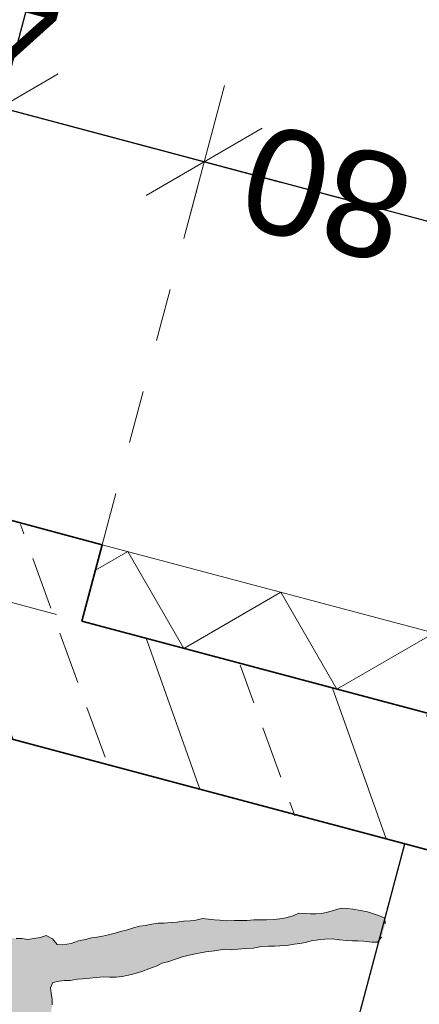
# Model space of a CAD drawing. Header units: metres. Extents: x 4462371 to 4462630, y 5328161 to 5328403.
# Tile 26 of 152: x 4462422.025 to 4462422.782, y 5328210.71 to 5328212.574. Entities that reach past the tile are written whole.
import ezdxf

# ---------------------------------------------------------------- set-up
doc = ezdxf.new("R2010")
doc.units = ezdxf.units.M
doc.header["$PDMODE"] = 65
doc.linetypes.add('AUSGEZOGEN', pattern=[0])
doc.linetypes.add('VERDECKT2_S2', pattern=[0.15000000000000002, 0.1, -0.05])
for name, color, linetype, lineweight in [('Maßlinie_Allgemein', 7, 'AUSGEZOGEN', 13), ('Schraffur', 7, 'AUSGEZOGEN', 158), ('Standard', 7, 'AUSGEZOGEN', 13)]:
    doc.layers.add(name, color=color, linetype=linetype, lineweight=lineweight)
doc.styles.add('ARIAL', font='ARIAL.TTF')
doc.dimstyles.new('_DIMSTYLE_12', dxfattribs={"dimtxt": 0.2, "dimasz": 0.3, "dimexe": 0, "dimexo": 0, "dimgap": 0.1, "dimtad": 2, "dimrnd": 0.01, "dimzin": 4, "dimdsep": 46, "dimtxsty": 'ARIAL', "dimblk1": 'ALL_ML_STRICH', "dimblk2": 'ALL_ML_STRICH', "dimsah": 1, "dimcen": 0, "dimclrd": 7, "dimclre": 7, "dimclrt": 7, "dimadec": 0, "dimazin": 0, "dimtfac": 1, "dimtdec": 0, "dimtix": 1, "dimtmove": 2, "dimatfit": 3, "dimfxl": 0, "dimtzin": 0, "dimlwd": 0, "dimlwe": 13, "dimarcsym": 0})
doc.dimstyles.new('_DIMSTYLE_20', dxfattribs={"dimtxt": 0.2, "dimasz": 0.3, "dimexe": 0, "dimexo": 0, "dimgap": 0.1, "dimtad": 2, "dimdec": 1, "dimlfac": 100, "dimrnd": 0.5, "dimzin": 4, "dimdsep": 46, "dimtxsty": 'ARIAL', "dimblk1": 'ALL_ML_STRICH', "dimblk2": 'ALL_ML_STRICH', "dimsah": 1, "dimcen": 0, "dimclrd": 7, "dimclre": 7, "dimclrt": 7, "dimadec": 0, "dimazin": 0, "dimtfac": 1, "dimtdec": 0, "dimtix": 1, "dimtmove": 2, "dimatfit": 3, "dimfxl": 0, "dimtvp": 1.2, "dimtzin": 0, "dimlwd": 0, "dimlwe": 13, "dimarcsym": 0})
doc.dimstyles.new('_DIMSTYLE_3', dxfattribs={"dimtxt": 0.2, "dimasz": 0.3, "dimexe": 0, "dimexo": 0, "dimgap": 0.1, "dimtad": 2, "dimrnd": 0.005, "dimzin": 4, "dimdsep": 46, "dimtxsty": 'ARIAL', "dimblk1": 'ALL_ML_STRICH', "dimblk2": 'ALL_ML_STRICH', "dimsah": 1, "dimcen": 0, "dimclrd": 7, "dimclre": 7, "dimclrt": 7, "dimadec": 0, "dimazin": 0, "dimtfac": 1, "dimtdec": 0, "dimtix": 1, "dimtmove": 2, "dimatfit": 3, "dimfxl": 0, "dimtzin": 0, "dimlwd": 0, "dimlwe": 13, "dimarcsym": 0})

# ---------------------------------------------------------------- blocks, each defined once
blk = doc.blocks.new('ALL_ML_STRICH')
at = {"color": 0, "linetype": 'ByBlock', "lineweight": -2}
for p, q in [((0, -0.5), (0, 0.5)), ((-0.3, -0.3), (0.3, 0.3)), ((-1, 0), (0.5, 0))]:
    blk.add_line(p, q, dxfattribs=at)
blk = doc.blocks.new('*D471')
at = {"layer": 'DEFPOINTS', "color": 7, "linetype": 'AUSGEZOGEN', "lineweight": 13}
for p in [(4462420.427863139, 5328212.047150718), (4462422.754822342, 5328211.013450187), (4462421.918383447, 5328207.872929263)]:
    blk.add_point(p, dxfattribs=at)
at = {"layer": 'Maßlinie_Allgemein', "color": 7, "linetype": 'AUSGEZOGEN', "lineweight": -2}
for p, q in [((4462419.488478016, 5328208.520104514), (4462419.488478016, 5328208.520104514)), ((4462421.918383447, 5328207.872929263), (4462419.488478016, 5328208.520104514)), ((4462421.918383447, 5328207.872929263), (4462421.918383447, 5328207.872929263))]:
    blk.add_line(p, q, dxfattribs=at)
at = {"layer": 'Maßlinie_Allgemein', "color": 7, "linetype": 'AUSGEZOGEN', "lineweight": 13, "xscale": 0.3, "yscale": 0.3, "zscale": 0.3}
for p, rotation in [((4462419.488478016, 5328208.520104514), 165.0861851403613), ((4462421.918383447, 5328207.872929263), 345.0861851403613)]:
    blk.add_blockref('ALL_ML_STRICH', p, dxfattribs=dict(at, rotation=rotation))
at = {"layer": 'Maßlinie_Allgemein', "color": 7, "linetype": 'AUSGEZOGEN', "lineweight": 13, "insert": (4462419.744753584, 5328207.924112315), "char_height": 0.2, "width": 0.01, "attachment_point": 1, "rotation": 165.08618514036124, "line_spacing_factor": 0.6024096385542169, "style": 'ARIAL'}
blk.add_mtext('Einfahrtshöhe', dxfattribs=at)
at = {"layer": 'Maßlinie_Allgemein', "color": 7, "linetype": 'AUSGEZOGEN', "lineweight": 13, "insert": (4462420.195787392, 5328208.335250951), "char_height": 0.2, "width": 0.8, "attachment_point": 5, "rotation": 165.08618514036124, "style": 'ARIAL'}
blk.add_mtext('\\A1;{\\A1;{2.51\\H0.132000;\\S^ ;}}', dxfattribs=at)
blk = doc.blocks.new('*D484')
at = {"layer": 'DEFPOINTS', "color": 7, "linetype": 'AUSGEZOGEN', "lineweight": 13}
for p in [(4462424.113844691, 5328211.84158041), (4462422.181348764, 5328211.580131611), (4462423.920820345, 5328211.116844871)]:
    blk.add_point(p, dxfattribs=at)
at = {"layer": 'Maßlinie_Allgemein', "color": 7, "linetype": 'AUSGEZOGEN', "lineweight": -2}
for p, q in [((4462422.374373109, 5328212.304867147), (4462422.374373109, 5328212.304867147)), ((4462424.113844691, 5328211.84158041), (4462422.374373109, 5328212.304867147)), ((4462424.113844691, 5328211.84158041), (4462424.113844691, 5328211.84158041))]:
    blk.add_line(p, q, dxfattribs=at)
at = {"layer": 'Maßlinie_Allgemein', "color": 7, "linetype": 'AUSGEZOGEN', "lineweight": 13, "yscale": 0.3, "zscale": 0.3}
for p, xscale, rotation in [((4462422.374373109, 5328212.304867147), 0.2999999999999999, 165.0861850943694), ((4462424.113844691, 5328211.84158041), 0.3, 345.0861850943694)]:
    blk.add_blockref('ALL_ML_STRICH', p, dxfattribs=dict(at, xscale=xscale, rotation=rotation))
at = {"layer": 'Maßlinie_Allgemein', "color": 7, "linetype": 'AUSGEZOGEN', "lineweight": 13, "insert": (4462422.718141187, 5328212.216838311), "char_height": 0.2, "width": 0.8, "attachment_point": 5, "rotation": 165.0861850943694, "style": 'ARIAL'}
blk.add_mtext('\\A1;{\\A1;{1.80\\H0.132000;\\S^ ;}}', dxfattribs=at)
blk = doc.blocks.new('*D485')
at = {"layer": 'DEFPOINTS', "color": 7, "linetype": 'AUSGEZOGEN', "lineweight": 13}
for p in [(4462422.374373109, 5328212.304867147), (4462421.794823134, 5328211.683077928), (4462422.181348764, 5328211.580131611)]:
    blk.add_point(p, dxfattribs=at)
at = {"layer": 'Maßlinie_Allgemein', "color": 7, "linetype": 'AUSGEZOGEN', "lineweight": -2}
for p, q in [((4462421.98784748, 5328212.407813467), (4462421.98784748, 5328212.407813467)), ((4462422.374373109, 5328212.304867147), (4462421.98784748, 5328212.407813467)), ((4462422.374373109, 5328212.304867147), (4462422.374373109, 5328212.304867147))]:
    blk.add_line(p, q, dxfattribs=at)
at = {"layer": 'Maßlinie_Allgemein', "color": 7, "linetype": 'AUSGEZOGEN', "lineweight": 13, "yscale": 0.3, "zscale": 0.3}
for p, xscale, rotation in [((4462421.98784748, 5328212.407813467), 0.2999999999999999, 165.0861850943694), ((4462422.374373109, 5328212.304867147), 0.3, 345.0861850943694)]:
    blk.add_blockref('ALL_ML_STRICH', p, dxfattribs=dict(at, xscale=xscale, rotation=rotation))
at = {"layer": 'Maßlinie_Allgemein', "color": 7, "linetype": 'AUSGEZOGEN', "lineweight": 13, "insert": (4462421.941614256, 5328212.578885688), "char_height": 0.2, "width": 0.8, "attachment_point": 5, "rotation": 165.0861850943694, "style": 'ARIAL'}
blk.add_mtext('\\A1;{\\A1;{40\\H0.132000;\\S^ ;}}', dxfattribs=at)
blk = doc.blocks.new('*D487')
at = {"layer": 'DEFPOINTS', "color": 7, "linetype": 'AUSGEZOGEN', "lineweight": 13}
for p in [(4462423.243817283, 5328212.849446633), (4462421.794823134, 5328211.683077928), (4462422.819163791, 5328211.255028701)]:
    blk.add_point(p, dxfattribs=at)
at = {"layer": 'Maßlinie_Allgemein', "color": 7, "linetype": 'AUSGEZOGEN', "lineweight": -2}
for p, q in [((4462422.180871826, 5328213.132549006), (4462422.180871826, 5328213.132549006)), ((4462423.243817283, 5328212.849446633), (4462422.180871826, 5328213.132549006)), ((4462423.243817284, 5328212.849446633), (4462423.243817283, 5328212.849446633))]:
    blk.add_line(p, q, dxfattribs=at)
at = {"layer": 'Maßlinie_Allgemein', "color": 7, "linetype": 'AUSGEZOGEN', "lineweight": 13, "xscale": 0.3, "yscale": 0.3, "zscale": 0.3}
for p, rotation in [((4462422.180871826, 5328213.132549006), 165.0861850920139), ((4462423.243817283, 5328212.849446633), 345.0861850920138)]:
    blk.add_blockref('ALL_ML_STRICH', p, dxfattribs=dict(at, rotation=rotation))
at = {"layer": 'Maßlinie_Allgemein', "color": 7, "linetype": 'AUSGEZOGEN', "lineweight": 13, "insert": (4462422.186376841, 5328213.134612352), "char_height": 0.2, "width": 0.8, "attachment_point": 5, "rotation": 165.08618509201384, "style": 'ARIAL'}
blk.add_mtext('\\A1;{\\A1;{1.10\\H0.132000;\\S^ ;}}', dxfattribs=at)
blk = doc.blocks.new('*D492')
at = {"layer": 'DEFPOINTS', "color": 7, "linetype": 'AUSGEZOGEN', "lineweight": 13}
for p in [(4462421.160404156, 5328211.438103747), (4462422.142743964, 5328211.435184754), (4462421.885139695, 5328211.245079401)]:
    blk.add_point(p, dxfattribs=at)
at = {"layer": 'Maßlinie_Allgemein', "color": 7, "linetype": 'AUSGEZOGEN', "lineweight": -2}
for p, q in [((4462421.160404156, 5328211.438103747), (4462421.224745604, 5328211.679682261)), ((4462421.224745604, 5328211.679682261), (4462421.224745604, 5328211.679682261)), ((4462421.160404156, 5328211.438103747), (4462421.160404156, 5328211.438103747))]:
    blk.add_line(p, q, dxfattribs=at)
at = {"layer": 'Maßlinie_Allgemein', "color": 7, "linetype": 'AUSGEZOGEN', "lineweight": 13, "xscale": 0.3, "yscale": 0.3, "zscale": 0.3}
for p, rotation in [((4462421.224745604, 5328211.679682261), 75.086185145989), ((4462421.160404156, 5328211.438103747), 255.086185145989)]:
    blk.add_blockref('ALL_ML_STRICH', p, dxfattribs=dict(at, rotation=rotation))
at = {"layer": 'Maßlinie_Allgemein', "color": 7, "linetype": 'AUSGEZOGEN', "lineweight": 13, "insert": (4462420.84854822, 5328211.640383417), "char_height": 0.2, "width": 0.8, "attachment_point": 5, "rotation": 75.086185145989, "style": 'ARIAL'}
blk.add_mtext('\\A1;{\\A1;{25\\H0.132000;\\S^ ;}}', dxfattribs=at)
blk = doc.blocks.new('*D493')
at = {"layer": 'DEFPOINTS', "color": 7, "linetype": 'AUSGEZOGEN', "lineweight": 13}
for p in [(4462421.224745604, 5328211.679682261), (4462421.988085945, 5328211.631604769), (4462422.142743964, 5328211.435184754)]:
    blk.add_point(p, dxfattribs=at)
at = {"layer": 'Maßlinie_Allgemein', "color": 7, "linetype": 'AUSGEZOGEN', "lineweight": -2}
for p, q in [((4462421.224745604, 5328211.679682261), (4462421.263350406, 5328211.824629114)), ((4462421.263350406, 5328211.824629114), (4462421.263350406, 5328211.824629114)), ((4462421.224745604, 5328211.679682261), (4462421.224745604, 5328211.679682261))]:
    blk.add_line(p, q, dxfattribs=at)
at = {"layer": 'Maßlinie_Allgemein', "color": 7, "linetype": 'AUSGEZOGEN', "lineweight": 13, "xscale": 0.3, "yscale": 0.3, "zscale": 0.3}
for p, rotation in [((4462421.263350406, 5328211.824629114), 75.086185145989), ((4462421.224745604, 5328211.679682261), 255.086185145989)]:
    blk.add_blockref('ALL_ML_STRICH', p, dxfattribs=dict(at, rotation=rotation))
at = {"layer": 'Maßlinie_Allgemein', "color": 7, "linetype": 'AUSGEZOGEN', "lineweight": 13, "insert": (4462421.146943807, 5328212.127384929), "char_height": 0.2, "width": 0.8, "attachment_point": 5, "rotation": 75.086185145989, "style": 'ARIAL'}
blk.add_mtext('\\A1;{\\A1;{15\\H0.132000;\\S^ ;}}', dxfattribs=at)
blk = doc.blocks.new('*D494')
at = {"layer": 'DEFPOINTS', "color": 7, "linetype": 'AUSGEZOGEN', "lineweight": 13}
for p in [(4462423.532280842, 5328217.429489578), (4462421.263350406, 5328211.824629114), (4462421.988085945, 5328211.631604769)]:
    blk.add_point(p, dxfattribs=at)
at = {"layer": 'Maßlinie_Allgemein', "color": 7, "linetype": 'AUSGEZOGEN', "lineweight": -2}
for p, q in [((4462421.263350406, 5328211.824629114), (4462422.807545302, 5328217.622513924)), ((4462422.807545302, 5328217.622513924), (4462422.807545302, 5328217.622513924)), ((4462421.263350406, 5328211.824629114), (4462421.263350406, 5328211.824629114))]:
    blk.add_line(p, q, dxfattribs=at)
at = {"layer": 'Maßlinie_Allgemein', "color": 7, "linetype": 'AUSGEZOGEN', "lineweight": 13, "xscale": 0.3, "yscale": 0.3, "zscale": 0.3}
for p, rotation in [((4462422.807545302, 5328217.622513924), 75.086185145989), ((4462421.263350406, 5328211.824629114), 255.086185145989)]:
    blk.add_blockref('ALL_ML_STRICH', p, dxfattribs=dict(at, rotation=rotation))
at = {"layer": 'Maßlinie_Allgemein', "color": 7, "linetype": 'AUSGEZOGEN', "lineweight": 13, "insert": (4462421.842695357, 5328214.790212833), "char_height": 0.2, "width": 0.8, "attachment_point": 5, "rotation": 75.086185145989, "style": 'ARIAL'}
blk.add_mtext('\\A1;{\\A1;{6.00\\H0.132000;\\S^ ;}}', dxfattribs=at)

msp = doc.modelspace()

# ---------------------------------------------------------------- hatches: boundary and pattern name
at = {"layer": 'Schraffur', "linetype": 'AUSGEZOGEN', "lineweight": 18}
h = msp.add_hatch(dxfattribs=at)
h.set_pattern_fill('SCHRAFFUR_7', scale=0.09999999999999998, angle=65, style=0, pattern_type=2)
h.set_pattern_definition([(110, (0, 0), (-0.2819077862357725, -0.1026060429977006), []), (110, (-0.1409538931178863, -0.05130302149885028), (-0.2819077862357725, -0.1026060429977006), [0.1, -0.05])])
h.paths.add_polyline_path([(4462426.519107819, 5328210.010879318), (4462426.388639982, 5328208.493337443), (4462426.871797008, 5328208.364654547), (4462427.450870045, 5328210.538861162), (4462426.96771302, 5328210.667544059), (4462426.583449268, 5328210.252457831), (4462424.827418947, 5328210.720154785), (4462424.075371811, 5328210.920453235), (4462423.785477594, 5328210.997662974), (4462423.495583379, 5328211.074872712), (4462423.205689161, 5328211.15208245), (4462422.336006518, 5328211.383711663), (4462422.142743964, 5328211.435184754), (4462422.181348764, 5328211.580131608), (4462421.988085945, 5328211.631604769), (4462421.794823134, 5328211.683077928), (4462421.832560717, 5328211.259083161), (4462421.885139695, 5328211.245079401), (4462424.763077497, 5328210.47857627)], flags=0)
at = {"layer": 'Standard', "linetype": 'AUSGEZOGEN', "lineweight": 13}
msp.add_hatch(color=176, dxfattribs=at).paths.add_polyline_path([(4462421.444949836, 5328210.96878515), (4462421.430173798, 5328210.968030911), (4462421.418057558, 5328210.965419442), (4462421.405649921, 5328210.965784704), (4462421.393978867, 5328210.971170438), (4462421.391874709, 5328210.981746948), (4462421.40586984, 5328210.992144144), (4462421.419317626, 5328210.993824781), (4462421.432867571, 5328210.996224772), (4462421.446523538, 5328210.99934355), (4462421.458322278, 5328210.999802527), (4462421.469084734, 5328210.998215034), (4462421.47881284, 5328210.994580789), (4462421.489577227, 5328210.99299301), (4462421.501374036, 5328210.993452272), (4462421.512561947, 5328210.994735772), (4462421.526217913, 5328210.997854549), (4462421.540592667, 5328211.000867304), (4462421.554248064, 5328211.003982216), (4462421.566364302, 5328211.006593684), (4462421.579301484, 5328211.009818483), (4462421.592136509, 5328211.012323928), (4462421.603322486, 5328211.013607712), (4462421.617485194, 5328211.015182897), (4462421.633187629, 5328211.017265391), (4462421.645303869, 5328211.019876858), (4462421.655876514, 5328211.021981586), (4462421.660229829, 5328211.0316056), (4462421.660278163, 5328211.041864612), (4462421.671379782, 5328211.047555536), (4462421.685141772, 5328211.051393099), (4462421.6994366, 5328211.058816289), (4462421.711550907, 5328211.061428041), (4462421.72191344, 5328211.062094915), (4462421.73269813, 5328211.065637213), (4462421.746226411, 5328211.062911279), (4462421.755532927, 5328211.056405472), (4462421.767270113, 5328211.066405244), (4462421.778455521, 5328211.067685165), (4462421.790466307, 5328211.06958171), (4462421.802582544, 5328211.072193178), (4462421.792159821, 5328211.081062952), (4462421.781101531, 5328211.08562388), (4462421.770339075, 5328211.087211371), (4462421.760613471, 5328211.090849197), (4462421.75048408, 5328211.096741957), (4462421.738391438, 5328211.09925613), (4462421.727311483, 5328211.098691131), (4462421.716842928, 5328211.097305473), (4462421.704728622, 5328211.09469372), (4462421.694046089, 5328211.091870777), (4462421.683472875, 5328211.089762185), (4462421.672073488, 5328211.08704498), (4462421.661498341, 5328211.084936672), (4462421.649911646, 5328211.085915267), (4462421.64039695, 5328211.090982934), (4462421.628069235, 5328211.086937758), (4462421.614413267, 5328211.083818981), (4462421.602907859, 5328211.080382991), (4462421.589249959, 5328211.077264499), (4462421.576818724, 5328211.07250412), (4462421.56510127, 5328211.067630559), (4462421.553597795, 5328211.064194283), (4462421.542094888, 5328211.060761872), (4462421.531202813, 5328211.056504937), (4462421.517650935, 5328211.054105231), (4462421.50707772, 5328211.051996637), (4462421.496289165, 5328211.04845491), (4462421.483458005, 5328211.045948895), (4462421.472166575, 5328211.043950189), (4462421.461084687, 5328211.043385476), (4462421.450320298, 5328211.044973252), (4462421.439853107, 5328211.043583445), (4462421.426383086, 5328211.036773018), (4462421.412409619, 5328211.03150175), (4462421.399283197, 5328211.031973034), (4462421.386767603, 5328211.031619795), (4462421.373934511, 5328211.029114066), (4462421.363571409, 5328211.028443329), (4462421.352595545, 5328211.0285974), (4462421.340081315, 5328211.028240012), (4462421.326743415, 5328211.027277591), (4462421.312051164, 5328211.022112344), (4462421.302003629, 5328211.023594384), (4462421.291159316, 5328211.029592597), (4462421.277818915, 5328211.028626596), (4462421.265808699, 5328211.026733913), (4462421.254411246, 5328211.024016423), (4462421.243436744, 5328211.024166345), (4462421.23297012, 5328211.022780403), (4462421.217898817, 5328211.025003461), (4462421.206207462, 5328211.02525912), (4462421.194516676, 5328211.025518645), (4462421.185140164, 5328211.016639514), (4462421.182623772, 5328211.004545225), (4462421.17856629, 5328210.991947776), (4462421.170413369, 5328210.981419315), (4462421.158168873, 5328210.972959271), (4462421.146136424, 5328210.965936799), (4462421.135246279, 5328210.961679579), (4462421.122918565, 5328210.957634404), (4462421.110568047, 5328210.948455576), (4462421.103344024, 5328210.939258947), (4462421.100827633, 5328210.927164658), (4462421.096265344, 5328210.916110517), (4462421.084232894, 5328210.909088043), (4462421.074502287, 5328210.912718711), (4462421.070962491, 5328210.923506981), (4462421.068454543, 5328210.936338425), (4462421.060823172, 5328210.949195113), (4462421.054410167, 5328210.960407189), (4462421.046562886, 5328210.971826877), (4462421.034472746, 5328210.974344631), (4462421.024107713, 5328210.973674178), (4462421.013592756, 5328210.962029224), (4462421.003395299, 5328210.952536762), (4462420.989927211, 5328210.945726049), (4462420.977600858, 5328210.941676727), (4462420.967659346, 5328210.943877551), (4462420.957954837, 5328210.952637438), (4462420.943710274, 5328210.955472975), (4462420.931005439, 5328210.958815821), (4462420.918725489, 5328210.965025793), (4462420.908046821, 5328210.962202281), (4462420.905021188, 5328210.951648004), (4462420.897695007, 5328210.94173202), (4462420.886273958, 5328210.93388889), (4462420.872699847, 5328210.926359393), (4462420.863324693, 5328210.917476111), (4462420.854351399, 5328210.906338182), (4462420.851114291, 5328210.894350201), (4462420.849314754, 5328210.882150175), (4462420.847118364, 5328210.872211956), (4462420.849011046, 5328210.86020174), (4462420.852553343, 5328210.849417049), (4462420.855164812, 5328210.83730081), (4462420.864445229, 5328210.825665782), (4462420.873855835, 5328210.819879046), (4462420.885229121, 5328210.81746703), (4462420.896710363, 5328210.815773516), (4462420.908086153, 5328210.81336508), (4462420.921212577, 5328210.812893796), (4462420.932693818, 5328210.811200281), (4462420.942527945, 5328210.80828482), (4462420.955313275, 5328210.800535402), (4462420.964595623, 5328210.788900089), (4462420.971006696, 5328210.777688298), (4462420.973842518, 5328210.791934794), (4462420.974711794, 5328210.802807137), (4462420.991026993, 5328210.804064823), (4462421.000435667, 5328210.798278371), (4462421.01117589, 5328210.791561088), (4462421.010918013, 5328210.779868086), (4462421.002262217, 5328210.770882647), (4462421.015366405, 5328210.765281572), (4462421.025410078, 5328210.763800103), (4462421.036092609, 5328210.766623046), (4462421.044032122, 5328210.775718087), (4462421.051358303, 5328210.785634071), (4462421.059003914, 5328210.797702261), (4462421.063566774, 5328210.808760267), (4462421.068025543, 5328210.819099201), (4462421.071660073, 5328210.828829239), (4462421.08255215, 5328210.833086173), (4462421.091433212, 5328210.823709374), (4462421.094639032, 5328210.818105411), (4462421.097844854, 5328210.812501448), (4462421.100491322, 5328210.808077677), (4462421.103137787, 5328210.803653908), (4462421.109739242, 5328210.78875376), (4462421.119549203, 5328210.780708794), (4462421.130545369, 5328210.785684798), (4462421.14080438, 5328210.785636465), (4462421.145674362, 5328210.773921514), (4462421.147355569, 5328210.760477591), (4462421.1505798, 5328210.747536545), (4462421.159966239, 5328210.736620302), (4462421.169908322, 5328210.734423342), (4462421.17984597, 5328210.732223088), (4462421.191622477, 5328210.727552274), (4462421.202068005, 5328210.723816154), (4462421.216310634, 5328210.720980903), (4462421.227579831, 5328210.717849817), (4462421.238532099, 5328210.712570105), (4462421.24958982, 5328210.708005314), (4462421.260542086, 5328210.702725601), (4462421.270987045, 5328210.698985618), (4462421.280818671, 5328210.696066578), (4462421.292194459, 5328210.693658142), (4462421.302241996, 5328210.692176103), (4462421.315873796, 5328210.690165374), (4462421.327353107, 5328210.688472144), (4462421.33777583, 5328210.67960237), (4462421.347399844, 5328210.675249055), (4462421.360103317, 5328210.671910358), (4462421.369723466, 5328210.667557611), (4462421.383335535, 5328210.660420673), (4462421.393356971, 5328210.653809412), (4462421.403378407, 5328210.647198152), (4462421.412578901, 5328210.639973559), (4462421.421670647, 5328210.632038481), (4462421.430765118, 5328210.624095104), (4462421.442516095, 5328210.614298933), (4462421.452537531, 5328210.607687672), (4462421.464288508, 5328210.597891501), (4462421.473992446, 5328210.58912775), (4462421.487474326, 5328210.57614252), (4462421.49850845, 5328210.566452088), (4462421.510364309, 5328210.557366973), (4462421.520068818, 5328210.548607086), (4462421.530304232, 5328210.543433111), (4462421.543160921, 5328210.551064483), (4462421.554428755, 5328210.547937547), (4462421.563523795, 5328210.539998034), (4462421.57293247, 5328210.534211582), (4462421.582873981, 5328210.532010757), (4462421.594646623, 5328210.527340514), (4462421.598454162, 5328210.525330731), (4462421.652049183, 5328210.51105636), (4462421.658296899, 5328210.516487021), (4462421.671024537, 5328210.51827783), (4462421.686598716, 5328210.514511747), (4462421.697043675, 5328210.510771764), (4462421.687467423, 5328210.525380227), (4462421.676621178, 5328210.531378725), (4462421.666388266, 5328210.536556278), (4462421.657085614, 5328210.543061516), (4462421.648096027, 5328210.55171595), (4462421.658293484, 5328210.561208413), (4462421.669082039, 5328210.564750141), (4462421.680078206, 5328210.569726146), (4462421.695948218, 5328210.562986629), (4462421.708440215, 5328210.558214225), (4462421.718169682, 5328210.554575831), (4462421.728509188, 5328210.550120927), (4462421.738848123, 5328210.545662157), (4462421.749081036, 5328210.540484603), (4462421.758597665, 5328210.535416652), (4462421.770985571, 5328210.529925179), (4462421.786745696, 5328210.522467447), (4462421.798416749, 5328210.517081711), (4462421.809262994, 5328210.511083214), (4462421.819601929, 5328210.506624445), (4462421.830553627, 5328210.501340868), (4462421.842833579, 5328210.495130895), (4462421.85572629, 5328210.488096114), (4462421.868723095, 5328210.481780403), (4462421.882945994, 5328210.47381894), (4462421.892354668, 5328210.468032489), (4462421.90309546, 5328210.46131907), (4462421.916894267, 5328210.450482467), (4462421.927021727, 5328210.444589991), (4462421.938267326, 5328210.436333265), (4462421.947409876, 5328210.432390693), (4462421.961158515, 5328210.428728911), (4462421.971802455, 5328210.435050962), (4462421.979025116, 5328210.444251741), (4462421.987072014, 5328210.454061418), (4462421.996257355, 5328210.466636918), (4462422.005548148, 5328210.479927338), (4462422.012266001, 5328210.490671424), (4462422.018076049, 5328210.50520574), (4462422.023168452, 5328210.519853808), (4462422.02855555, 5328210.531520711), (4462422.03189618, 5328210.544223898), (4462422.038953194, 5328210.562246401), (4462422.043963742, 5328210.581305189), (4462422.048021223, 5328210.593902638), (4462422.061654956, 5328210.591891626), (4462422.075182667, 5328210.589161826), (4462422.091471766, 5328210.585290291), (4462422.104283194, 5328210.582670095), (4462422.114328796, 5328210.581188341), (4462422.128996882, 5328210.581224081), (4462422.140076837, 5328210.58178908), (4462422.151769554, 5328210.581529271), (4462422.164073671, 5328210.580448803), (4462422.175048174, 5328210.580298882), (4462422.185304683, 5328210.580246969), (4462422.198938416, 5328210.578235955), (4462422.212572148, 5328210.576224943), (4462422.224263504, 5328210.575969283), (4462422.23678103, 5328210.576322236), (4462422.247036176, 5328210.576274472), (4462422.257293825, 5328210.576230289), (4462422.272786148, 5328210.576874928), (4462422.283654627, 5328210.57600622), (4462422.296276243, 5328210.577078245), (4462422.307040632, 5328210.575490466), (4462422.320273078, 5328210.575737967), (4462422.337411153, 5328210.5776087), (4462422.351467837, 5328210.578465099), (4462422.367781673, 5328210.579726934), (4462422.38194495, 5328210.581305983), (4462422.395496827, 5328210.58370569), (4462422.405753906, 5328210.583657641), (4462422.417550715, 5328210.584116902), (4462422.427913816, 5328210.58478764), (4462422.437112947, 5328210.577567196), (4462422.446735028, 5328210.573214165), (4462422.460262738, 5328210.570484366), (4462422.47081372, 5328210.567463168), (4462422.482082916, 5328210.564332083), (4462422.491705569, 5328210.559982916), (4462422.501833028, 5328210.554090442), (4462422.511137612, 5328210.54758492), (4462422.520548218, 5328210.541798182), (4462422.532724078, 5328210.534869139), (4462422.543169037, 5328210.531129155), (4462422.553003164, 5328210.528213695), (4462422.563553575, 5328210.525188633), (4462422.575540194, 5328210.521955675), (4462422.589068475, 5328210.519229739), (4462422.603735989, 5328210.519261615), (4462422.610662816, 5328210.531435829), (4462422.614403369, 5328210.54188465), (4462422.616709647, 5328210.552541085), (4462422.607722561, 5328210.561199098), (4462422.59759317, 5328210.567091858), (4462422.586536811, 5328210.571652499), (4462422.575185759, 5328210.579194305), (4462422.562398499, 5328210.586944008), (4462422.552165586, 5328210.592121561), (4462422.542436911, 5328210.595751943), (4462422.529414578, 5328210.596942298), (4462422.51990045, 5328210.602013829), (4462422.50804152, 5328210.611091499), (4462422.495338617, 5328210.614434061), (4462422.483245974, 5328210.616948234), (4462422.472907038, 5328210.621407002), (4462422.459696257, 5328210.626285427), (4462422.449333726, 5328210.625618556), (4462422.436098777, 5328210.625367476), (4462422.425230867, 5328210.626240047), (4462422.414973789, 5328210.626288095), (4462422.402457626, 5328210.625930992), (4462422.390764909, 5328210.626190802), (4462422.379790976, 5328210.626344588), (4462422.366770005, 5328210.627530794), (4462422.355688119, 5328210.626966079), (4462422.344103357, 5328210.627944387), (4462422.332516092, 5328210.628919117), (4462422.319389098, 5328210.629386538), (4462422.307801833, 5328210.630361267), (4462422.29775623, 5328210.631843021), (4462422.284122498, 5328210.633854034), (4462422.268550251, 5328210.637619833), (4462422.258608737, 5328210.639820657), (4462422.245799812, 5328210.642444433), (4462422.235037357, 5328210.644031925), (4462422.218532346, 5328210.646466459), (4462422.202853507, 5328210.649509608), (4462422.191372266, 5328210.651203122), (4462422.180609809, 5328210.652790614), (4462422.165941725, 5328210.652754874), (4462422.153637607, 5328210.653835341), (4462422.142767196, 5328210.654704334), (4462422.1305691, 5328210.656503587), (4462422.114573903, 5328210.657401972), (4462422.102880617, 5328210.657657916), (4462422.087813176, 5328210.659880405), (4462422.077765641, 5328210.661362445), (4462422.079966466, 5328210.671303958), (4462422.08227024, 5328210.681956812), (4462422.084175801, 5328210.694875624), (4462422.086186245, 5328210.708505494), (4462422.086232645, 5328210.718764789), (4462422.084339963, 5328210.730775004), (4462422.082950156, 5328210.741242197), (4462422.087303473, 5328210.750866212), (4462422.09941971, 5328210.75347768), (4462422.109886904, 5328210.754867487), (4462422.120143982, 5328210.754819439), (4462422.134412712, 5328210.757113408), (4462422.144775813, 5328210.757784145), (4462422.157503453, 5328210.759574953), (4462422.169407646, 5328210.760748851), (4462422.183462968, 5328210.761609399), (4462422.19587447, 5328210.761243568), (4462422.207565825, 5328210.760987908), (4462422.218753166, 5328210.762267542), (4462422.230867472, 5328210.764879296), (4462422.243806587, 5328210.76810381), (4462422.25613487, 5328210.772152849), (4462422.269285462, 5328210.776811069), (4462422.283258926, 5328210.782082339), (4462422.294362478, 5328210.787772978), (4462422.305759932, 5328210.790490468), (4462422.318088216, 5328210.794539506), (4462422.33349675, 5328210.79959515), (4462422.345719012, 5328210.802925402), (4462422.360810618, 5328210.80583242), (4462422.377443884, 5328210.80924646), (4462422.393865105, 5328210.811222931), (4462422.408850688, 5328210.813411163), (4462422.426387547, 5328210.813019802), (4462422.438292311, 5328210.814197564), (4462422.453889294, 5328210.815565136), (4462422.467123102, 5328210.815808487), (4462422.483037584, 5328210.819328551), (4462422.49627003, 5328210.819576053), (4462422.507351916, 5328210.820140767), (4462422.517715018, 5328210.820811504), (4462422.530230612, 5328210.821164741), (4462422.545216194, 5328210.823352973), (4462422.555685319, 5328210.824742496), (4462422.566260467, 5328210.826850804), (4462422.576941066, 5328210.829674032), (4462422.591207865, 5328210.831968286), (4462422.603112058, 5328210.833142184), (4462422.617886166, 5328210.833896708), (4462422.630803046, 5328210.831991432), (4462422.643823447, 5328210.830801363), (4462422.655410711, 5328210.829826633), (4462422.665668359, 5328210.829782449), (4462422.676642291, 5328210.829628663), (4462422.692428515, 5328210.827300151), (4462422.702685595, 5328210.827252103), (4462422.710667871, 5328210.836988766), (4462422.717299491, 5328210.861888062), (4462422.716740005, 5328210.872837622), (4462422.7064005, 5328210.877292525), (4462422.695238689, 5328210.881138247), (4462422.684074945, 5328210.884984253), (4462422.670547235, 5328210.887714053), (4462422.656196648, 5328210.889830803), (4462422.645432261, 5328210.891418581), (4462422.633740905, 5328210.89167424), (4462422.623060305, 5328210.888851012), (4462422.610732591, 5328210.884805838), (4462422.597076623, 5328210.881687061), (4462422.585996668, 5328210.881122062), (4462422.575737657, 5328210.881170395), (4462422.565587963, 5328210.88193308), (4462422.553895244, 5328210.882192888), (4462422.542897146, 5328210.877217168), (4462422.529133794, 5328210.873383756), (4462422.517841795, 5328210.871381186), (4462422.506655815, 5328210.870097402), (4462422.492704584, 5328210.869955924), (4462422.480188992, 5328210.869602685), (4462422.468498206, 5328210.869862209), (4462422.455874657, 5328210.86879047), (4462422.444794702, 5328210.868225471), (4462422.43166828, 5328210.868696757), (4462422.416894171, 5328210.867942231), (4462422.40387184, 5328210.869132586), (4462422.393722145, 5328210.869895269), (4462422.382851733, 5328210.870764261), (4462422.371370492, 5328210.872457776), (4462422.358431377, 5328210.869233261), (4462422.347962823, 5328210.867847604), (4462422.33544666, 5328210.867490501), (4462422.323438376, 5328210.865597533), (4462422.311534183, 5328210.864423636), (4462422.298193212, 5328210.863453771), (4462422.287219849, 5328210.863611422), (4462422.275210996, 5328210.86171459), (4462422.262377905, 5328210.85920886), (4462422.251908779, 5328210.857819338), (4462422.240403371, 5328210.854383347), (4462422.228899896, 5328210.850947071), (4462422.218219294, 5328210.848123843), (4462422.205999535, 5328210.84479717), (4462422.193058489, 5328210.841572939), (4462422.181661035, 5328210.83885545), (4462422.171086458, 5328210.836751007), (4462422.160617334, 5328210.835361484), (4462422.14921988, 5328210.832643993), (4462422.136386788, 5328210.830138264), (4462422.122411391, 5328210.82486728), (4462422.105884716, 5328210.822175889), (4462422.095735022, 5328210.822938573), (4462422.087065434, 5328210.833749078), (4462422.074783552, 5328210.839959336), (4462422.063280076, 5328210.83652306), (4462422.051269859, 5328210.834630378), (4462422.03997786, 5328210.832627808), (4462422.029215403, 5328210.834215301), (4462422.018241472, 5328210.834369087), (4462422.000302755, 5328210.837015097), (4462421.98605626, 5328210.839850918), (4462421.975293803, 5328210.841438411), (4462421.963812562, 5328210.843131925), (4462421.95376889, 5328210.844613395), (4462421.943004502, 5328210.846201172), (4462421.931525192, 5328210.847894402), (4462421.917996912, 5328210.850620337), (4462421.906621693, 5328210.853032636), (4462421.89657609, 5328210.854514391), (4462421.883659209, 5328210.856419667), (4462421.870744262, 5328210.858324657), (4462421.855676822, 5328210.860547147), (4462421.844914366, 5328210.862134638), (4462421.831280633, 5328210.864145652), (4462421.819080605, 5328210.865945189), (4462421.807495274, 5328210.866919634), (4462421.795910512, 5328210.867897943), (4462421.785040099, 5328210.868766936), (4462421.773348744, 5328210.869022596), (4462421.761761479, 5328210.869997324), (4462421.75089357, 5328210.870869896), (4462421.740846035, 5328210.872351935), (4462421.730507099, 5328210.876810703), (4462421.72056945, 5328210.879010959), (4462421.709697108, 5328210.879880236), (4462421.705651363, 5328210.892204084), (4462421.709603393, 5328210.904086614), (4462421.711190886, 5328210.914849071), (4462421.707649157, 5328210.925637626), (4462421.703921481, 5328210.940117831), (4462421.69966233, 5328210.95100826), (4462421.687442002, 5328210.947677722), (4462421.671550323, 5328210.949291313), (4462421.659857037, 5328210.949547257), (4462421.64909458, 5328210.951134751), (4462421.637613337, 5328210.952828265), (4462421.62419165, 5328210.956276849), (4462421.614146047, 5328210.957758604), (4462421.598255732, 5328210.959368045), (4462421.585126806, 5328210.95983575), (4462421.571493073, 5328210.961846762), (4462421.555497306, 5328210.962741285), (4462421.542580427, 5328210.96464656), (4462421.528948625, 5328210.966657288), (4462421.514596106, 5328210.968774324), (4462421.503728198, 5328210.969646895), (4462421.491928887, 5328210.969184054), (4462421.479627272, 5328210.970268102), (4462421.467828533, 5328210.969809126), (4462421.457568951, 5328210.969853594)])

# ---------------------------------------------------------------- linework, layer by layer
at = {"layer": 'Standard', "color": 7, "linetype": 'AUSGEZOGEN', "lineweight": 25}
for p, q in [((4462423.339018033, 5328217.480962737), (4462421.794823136, 5328211.683077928)), ((4462421.467993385, 5328206.181879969), (4462422.754822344, 5328211.013450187))]:
    msp.add_line(p, q, dxfattribs=at)
at = {"layer": 'Standard', "color": 7, "linetype": 'VERDECKT2_S2', "lineweight": 18}
for p, q in [((4462422.181348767, 5328211.580131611), (4462422.374373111, 5328212.304867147)), ((4462421.224745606, 5328211.679682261), (4462422.142743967, 5328211.435184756))]:
    msp.add_line(p, q, dxfattribs=at)
at = {"layer": 'Standard', "color": 7, "linetype": 'AUSGEZOGEN', "lineweight": 35}
for p, q in [((4462421.794823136, 5328211.683077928), (4462422.181348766, 5328211.580131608)), ((4462422.142743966, 5328211.435184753), (4462422.181348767, 5328211.580131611)), ((4462422.142743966, 5328211.435184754), (4462426.58344927, 5328210.252457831)), ((4462421.832560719, 5328211.259083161), (4462426.51910782, 5328210.010879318))]:
    msp.add_line(p, q, dxfattribs=at)
at = {"layer": 'Standard', "color": 7, "linetype": 'AUSGEZOGEN', "lineweight": 18}
msp.add_line((4462422.181348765, 5328211.580131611), (4462424.373298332, 5328210.996332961), dxfattribs=at)
at = {"layer": 'Standard', "color": 7, "linetype": 'AUSGEZOGEN', "lineweight": 13}
for p, q in [((4462422.168480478, 5328211.531815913), (4462422.229664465, 5328211.567263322)), ((4462422.229664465, 5328211.567263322), (4462422.336006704, 5328211.383711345)), ((4462422.336006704, 5328211.383711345), (4462422.519558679, 5328211.490053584)), ((4462422.519558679, 5328211.490053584), (4462422.625900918, 5328211.306501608)), ((4462422.625900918, 5328211.306501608), (4462422.809452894, 5328211.412843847))]:
    msp.add_line(p, q, dxfattribs=at)
at = {"layer": 'Standard', "color": 52, "linetype": 'AUSGEZOGEN', "lineweight": 13}
for points in [[(4462422.717299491, 5328210.861888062), (4462422.716740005, 5328210.872837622), (4462422.7064005, 5328210.877292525), (4462422.695238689, 5328210.881138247), (4462422.684074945, 5328210.884984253), (4462422.670547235, 5328210.887714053), (4462422.656196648, 5328210.889830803), (4462422.645432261, 5328210.891418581), (4462422.633740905, 5328210.89167424), (4462422.623060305, 5328210.888851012), (4462422.610732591, 5328210.884805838), (4462422.597076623, 5328210.881687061), (4462422.585996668, 5328210.881122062), (4462422.575737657, 5328210.881170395), (4462422.565587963, 5328210.88193308), (4462422.553895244, 5328210.882192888), (4462422.542897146, 5328210.877217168), (4462422.529133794, 5328210.873383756), (4462422.517841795, 5328210.871381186), (4462422.506655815, 5328210.870097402), (4462422.492704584, 5328210.869955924), (4462422.480188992, 5328210.869602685), (4462422.468498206, 5328210.869862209), (4462422.455874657, 5328210.86879047), (4462422.444794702, 5328210.868225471), (4462422.43166828, 5328210.868696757), (4462422.416894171, 5328210.867942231), (4462422.40387184, 5328210.869132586), (4462422.393722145, 5328210.869895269), (4462422.382851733, 5328210.870764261), (4462422.371370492, 5328210.872457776), (4462422.358431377, 5328210.869233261), (4462422.347962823, 5328210.867847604), (4462422.33544666, 5328210.867490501), (4462422.323438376, 5328210.865597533), (4462422.311534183, 5328210.864423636), (4462422.298193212, 5328210.863453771), (4462422.287219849, 5328210.863611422), (4462422.275210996, 5328210.86171459), (4462422.262377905, 5328210.85920886), (4462422.251908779, 5328210.857819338), (4462422.240403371, 5328210.854383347), (4462422.228899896, 5328210.850947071), (4462422.218219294, 5328210.848123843), (4462422.205999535, 5328210.84479717), (4462422.193058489, 5328210.841572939), (4462422.181661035, 5328210.83885545), (4462422.171086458, 5328210.836751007), (4462422.160617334, 5328210.835361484), (4462422.14921988, 5328210.832643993), (4462422.136386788, 5328210.830138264), (4462422.122411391, 5328210.82486728), (4462422.105884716, 5328210.822175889), (4462422.095735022, 5328210.822938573)], [(4462422.095735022, 5328210.822938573), (4462422.087065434, 5328210.833749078), (4462422.074783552, 5328210.839959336), (4462422.063280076, 5328210.83652306), (4462422.051269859, 5328210.834630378), (4462422.03997786, 5328210.832627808), (4462422.029215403, 5328210.834215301), (4462422.018241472, 5328210.834369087)], [(4462422.086186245, 5328210.708505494), (4462422.086232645, 5328210.718764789), (4462422.084339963, 5328210.730775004), (4462422.082950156, 5328210.741242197), (4462422.087303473, 5328210.750866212), (4462422.09941971, 5328210.75347768), (4462422.109886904, 5328210.754867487), (4462422.120143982, 5328210.754819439), (4462422.134412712, 5328210.757113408), (4462422.144775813, 5328210.757784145), (4462422.157503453, 5328210.759574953), (4462422.169407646, 5328210.760748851), (4462422.183462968, 5328210.761609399), (4462422.19587447, 5328210.761243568), (4462422.207565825, 5328210.760987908), (4462422.218753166, 5328210.762267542), (4462422.230867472, 5328210.764879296), (4462422.243806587, 5328210.76810381), (4462422.25613487, 5328210.772152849), (4462422.269285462, 5328210.776811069), (4462422.283258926, 5328210.782082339), (4462422.294362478, 5328210.787772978), (4462422.305759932, 5328210.790490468), (4462422.318088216, 5328210.794539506), (4462422.33349675, 5328210.79959515), (4462422.345719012, 5328210.802925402), (4462422.360810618, 5328210.80583242), (4462422.377443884, 5328210.80924646), (4462422.393865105, 5328210.811222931), (4462422.408850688, 5328210.813411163), (4462422.426387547, 5328210.813019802), (4462422.438292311, 5328210.814197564), (4462422.453889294, 5328210.815565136), (4462422.467123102, 5328210.815808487), (4462422.483037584, 5328210.819328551), (4462422.49627003, 5328210.819576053), (4462422.507351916, 5328210.820140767), (4462422.517715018, 5328210.820811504), (4462422.530230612, 5328210.821164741), (4462422.545216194, 5328210.823352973), (4462422.555685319, 5328210.824742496), (4462422.566260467, 5328210.826850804), (4462422.576941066, 5328210.829674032), (4462422.591207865, 5328210.831968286), (4462422.603112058, 5328210.833142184), (4462422.617886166, 5328210.833896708), (4462422.630803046, 5328210.831991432), (4462422.643823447, 5328210.830801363), (4462422.655410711, 5328210.829826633), (4462422.665668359, 5328210.829782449), (4462422.676642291, 5328210.829628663), (4462422.692428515, 5328210.827300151), (4462422.702685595, 5328210.827252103), (4462422.710667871, 5328210.836988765)]]:
    msp.add_lwpolyline(points, dxfattribs=at)

# ---------------------------------------------------------------- dimensions: what is measured, and where the dimension line sits
at = {"layer": 'Maßlinie_Allgemein', "color": 7, "linetype": 'AUSGEZOGEN', "lineweight": 13}
for base, p1, p2, angle, dimstyle, picture, middle in [((4462422.807545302, 5328217.622513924), (4462421.263350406, 5328211.824629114), (4462422.807545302, 5328217.622513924), 75.086185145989, '_DIMSTYLE_3', '*D494', (4462421.842695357, 5328214.790212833)), ((4462422.180871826, 5328213.132549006), (4462423.243817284, 5328212.849446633), (4462422.180871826, 5328213.132549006), 165.0861850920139, '_DIMSTYLE_3', '*D487', (4462422.186376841, 5328213.134612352)), ((4462421.98784748, 5328212.407813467), (4462422.374373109, 5328212.304867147), (4462421.98784748, 5328212.407813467), 165.0861850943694, '_DIMSTYLE_20', '*D485', (4462421.941614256, 5328212.578885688)), ((4462421.263350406, 5328211.824629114), (4462421.224745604, 5328211.679682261), (4462421.263350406, 5328211.824629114), 75.086185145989, '_DIMSTYLE_20', '*D493', (4462421.146943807, 5328212.127384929)), ((4462422.374373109, 5328212.304867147), (4462424.113844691, 5328211.84158041), (4462422.374373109, 5328212.304867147), 165.0861850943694, '_DIMSTYLE_3', '*D484', (4462422.718141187, 5328212.216838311)), ((4462421.224745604, 5328211.679682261), (4462421.160404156, 5328211.438103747), (4462421.224745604, 5328211.679682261), 75.086185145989, '_DIMSTYLE_20', '*D492', (4462420.84854822, 5328211.640383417))]:
    dim = msp.add_linear_dim(base=base, p1=p1, p2=p2, angle=angle, dimstyle=dimstyle, override={"dimpost": '<>', "dimclrd": 7, "dimclre": 7, "dimclrt": 7, "dimlwd": 0, "dimlwe": 13}, dxfattribs=at)
    dim.commit()
    dim.dimension.update_dxf_attribs({"geometry": picture, "text_midpoint": middle, "dimtype": 160})
dim = msp.add_linear_dim(base=(4462419.488478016, 5328208.520104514), p1=(4462421.918383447, 5328207.872929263), p2=(4462419.488478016, 5328208.520104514), angle=165.0861851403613, text='<>\\XEinfahrtshöhe', dimstyle='_DIMSTYLE_12', override={"dimpost": '<>', "dimclrd": 7, "dimclre": 7, "dimclrt": 7, "dimlwd": 0, "dimlwe": 13}, dxfattribs=at)
dim.commit()
dim.dimension.update_dxf_attribs({"geometry": '*D471', "text_midpoint": (4462420.195787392, 5328208.335250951), "dimtype": 160})

doc.saveas('drawing.dxf')
